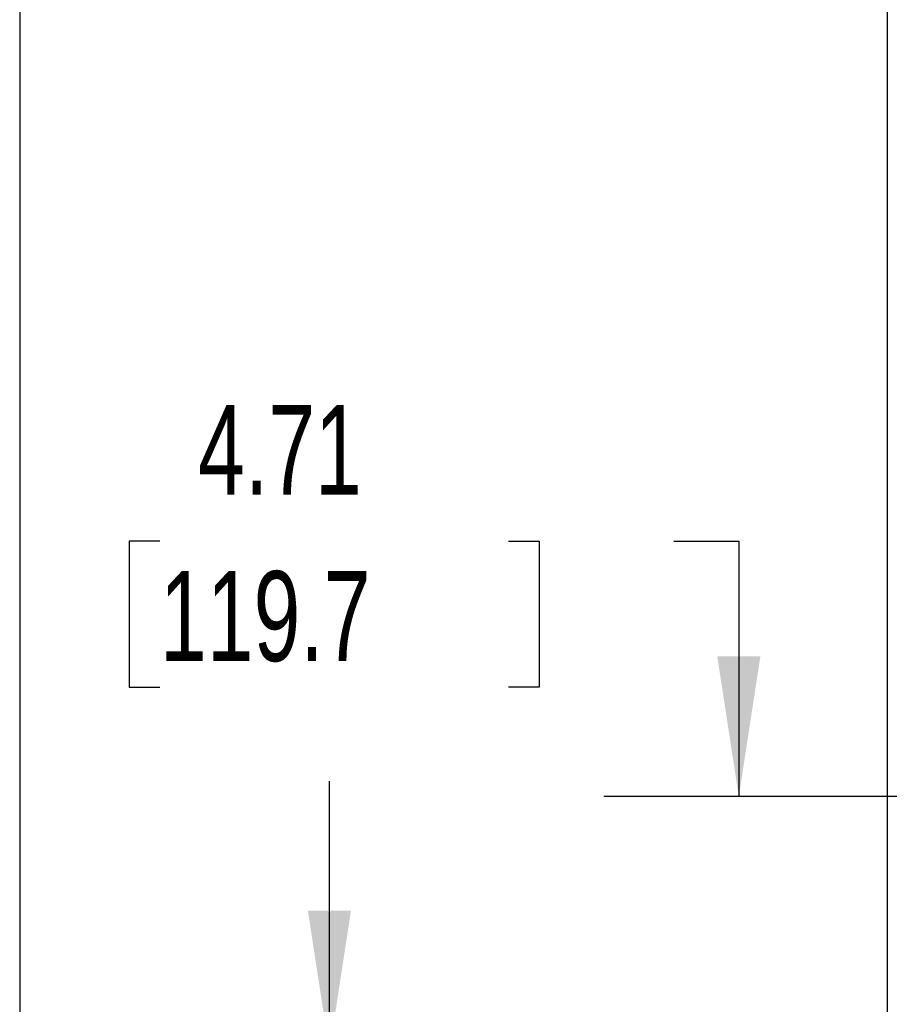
# Model space of a CAD drawing. Header units: inches. Extents: x 0.2 to 10.8, y 0.2 to 8.2.
# Tile 43 of 156: x 0.25 to 1.056, y 3.549 to 4.461. Entities that reach past the tile are written whole.
import ezdxf

# ---------------------------------------------------------------- set-up
doc = ezdxf.new("R2010")
doc.units = ezdxf.units.IN
doc.header["$MEASUREMENT"] = 0
doc.layers.add('DIMENSIONS', color=140, linetype='Continuous')
doc.layers.add('TEXT', color=140, linetype='Continuous')
doc.styles.add('SLDTEXTSTYLE0', font='TXT', dxfattribs={"width": 0.7})
doc.dimstyles.new('SLDDIMSTYLE1', dxfattribs={"dimtxt": 0.084961, "dimasz": 0.13, "dimexe": 0, "dimexo": 0.0625, "dimgap": 0.02124, "dimtad": 0, "dimtih": 1, "dimtoh": 1, "dimlfac": 20, "dimrnd": 1e-09, "dimzin": 12, "dimdsep": 46, "dimtxsty": 'SLDTEXTSTYLE0', "dimsah": 1, "dimcen": 0.09, "dimadec": 0, "dimazin": 3, "dimtfac": 1, "dimtmove": 0, "dimatfit": 0, "dimfxl": 0, "dimfrac": 2, "dimtolj": 1, "dimtzin": 12, "dimarcsym": 0})

# ---------------------------------------------------------------- blocks, each defined once
blk = doc.blocks.new('_D_6')
at = {"layer": 'DIMENSIONS'}
for p, q in [((0.53717, 3.5055), (0.53717, 3.7555)), ((1.74615, 3.5055), (0.41217, 3.5055)), ((0.3756, 3.35167), (0.34707, 3.35167)), ((0.34707, 3.35167), (0.34707, 3.21664)), ((0.69874, 3.35167), (0.72727, 3.35167)), ((0.72727, 3.35167), (0.72727, 3.21664)), ((0.34707, 3.21664), (0.3756, 3.21664)), ((0.72727, 3.21664), (0.69874, 3.21664)), ((1.74615, 3.1744), (0.41217, 3.1744)), ((0.53717, 3.1744), (0.53717, 2.9244))]:
    blk.add_line(p, q, dxfattribs=at)
for points in [[(0.53717, 3.5055), (0.55717, 3.6355), (0.51717, 3.6355)], [(0.53717, 3.1744), (0.51717, 3.0444), (0.55717, 3.0444)]]:
    blk.add_solid(points, dxfattribs=at)
at = {"layer": 'DIMENSIONS', "char_height": 0.083333, "attachment_point": 1, "style": 'SLDTEXTSTYLE0'}
for s, insert in [('6.62', (0.41094, 3.47811)), ('168.2', (0.3756, 3.32406))]:
    blk.add_mtext(s, dxfattribs=dict(at, insert=insert))
blk = doc.blocks.new('_D_7')
at = {"layer": 'DIMENSIONS'}
for p, q in [((0.38009, 3.97759), (0.35156, 3.97759)), ((0.35156, 3.97759), (0.35156, 3.84256)), ((0.70324, 3.97759), (0.73177, 3.97759)), ((0.73177, 3.97759), (0.73177, 3.84256)), ((0.85641, 3.97759), (0.91674, 3.97759)), ((0.91674, 3.97759), (0.91674, 3.7411)), ((0.35156, 3.84256), (0.38009, 3.84256)), ((0.73177, 3.84256), (0.70324, 3.84256)), ((1.71337, 3.7411), (0.79174, 3.7411)), ((1.74615, 3.5055), (0.79174, 3.5055)), ((0.91674, 3.5055), (0.91674, 3.2555))]:
    blk.add_line(p, q, dxfattribs=at)
for points in [[(0.91674, 3.7411), (0.93674, 3.8711), (0.89674, 3.8711)], [(0.91674, 3.5055), (0.89674, 3.3755), (0.93674, 3.3755)]]:
    blk.add_solid(points, dxfattribs=at)
at = {"layer": 'DIMENSIONS', "char_height": 0.083333, "attachment_point": 1, "style": 'SLDTEXTSTYLE0'}
for s, insert in [('4.71', (0.41543, 4.10403)), ('119.7', (0.38009, 3.94998))]:
    blk.add_mtext(s, dxfattribs=dict(at, insert=insert))

msp = doc.modelspace()

# ---------------------------------------------------------------- linework, layer by layer
at = {"color": 7, "linetype": 'Continuous', "lineweight": 25}
msp.add_line((1.054471, 3.0557523), (1.054471, 5.4869842), dxfattribs=at)
at = {"layer": 'TEXT'}
msp.add_line((0.25, 8.25), (0.25, 0.25), dxfattribs=at)

# ---------------------------------------------------------------- dimensions: what is measured, and where the dimension line sits
at = {"layer": 'DIMENSIONS'}
for base, p1, p2, picture, middle in [((0.9167444, 3.5055023), (1.763371, 3.7411023), (1.796146, 3.5055023), '_D_7', (0.9167444, 3.9775866)), ((0.5371701, 3.1744023), (1.796146, 3.5055023), (1.796146, 3.1744023), '_D_6', (0.5371701, 3.3516661))]:
    dim = msp.add_linear_dim(base=base, p1=p1, p2=p2, angle=90, dimstyle='SLDDIMSTYLE1', dxfattribs=at)
    dim.commit()
    dim.dimension.update_dxf_attribs({"geometry": picture, "text_midpoint": middle, "dimtype": 160})

doc.saveas('drawing.dxf')
